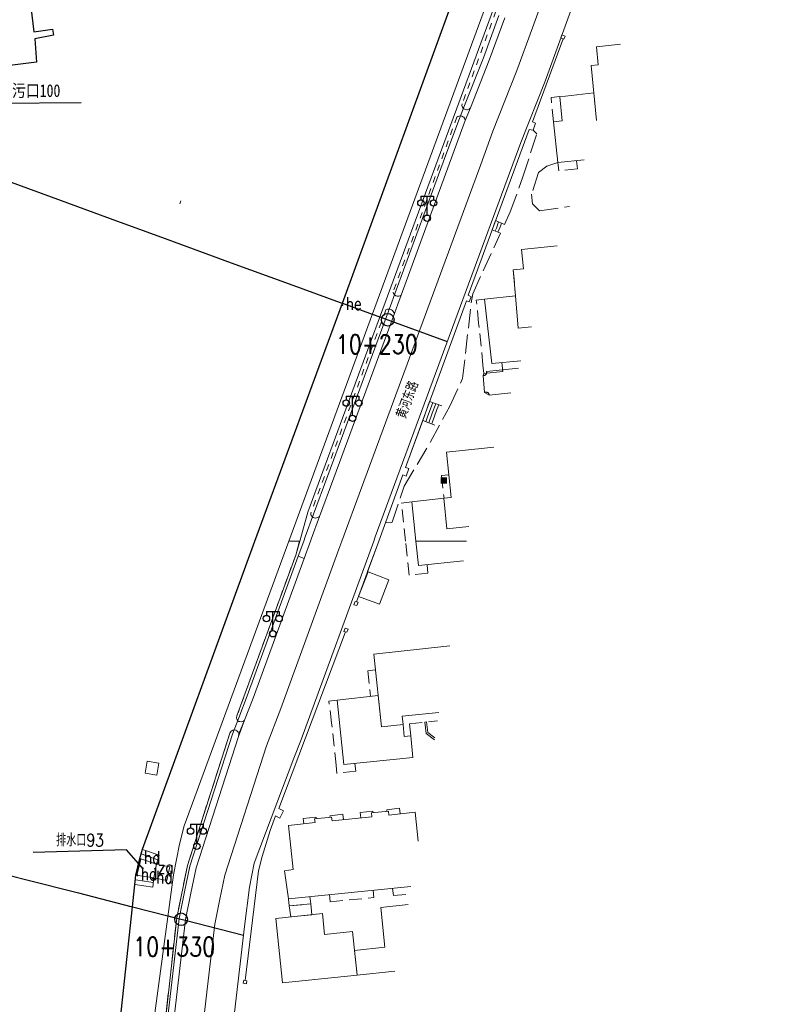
# Model space of a CAD drawing. Extents: x 39508475 to 39522402, y 3783947 to 3795549.
# Tile 236 of 256: x 39518041 to 39518160, y 3792177 to 3792332. Entities that reach past the tile are written whole.
import ezdxf
from ezdxf.enums import TextEntityAlignment as Align

# ---------------------------------------------------------------- set-up
doc = ezdxf.new("R2010")
doc.units = 0
doc.header["$PDSIZE"] = 0.2
for name, pattern in [('X0', [4, 3, -1]), ('X5', [3, 2, -1]), ('X6', [2, 1, -1])]:
    doc.linetypes.add(name, pattern=pattern)
doc.layers.get('0').update_dxf_attribs({"linetype": 'CONTINUOUS'})
for name, color, linetype in [('DLSS', 4, 'CONTINUOUS'), ('JCDL_DMX_F', 30, 'CONTINUOUS'), ('JCDL_JMDD', 1, 'CONTINUOUS'), ('JCDL_JMDD_F', 231, 'CONTINUOUS'), ('JCDL_JMDX_F', 231, 'CONTINUOUS'), ('JCDL_SXX_F', 5, 'CONTINUOUS'), ('JCDL_ZBM', 3, 'CONTINUOUS'), ('JMD', 6, 'CONTINUOUS'), ('SXSS', 5, 'CONTINUOUS'), ('zdh', 7, 'CONTINUOUS'), ('断面线', 2, 'CONTINUOUS')]:
    doc.layers.add(name, color=color, linetype=linetype)
for name, color, linetype, lineweight in [('JCDL_JMDX', 1, 'CONTINUOUS', 0), ('JCDL_ZBX', 3, 'CONTINUOUS', 0), ('JCDL_ZBX_F', 7, 'CONTINUOUS', 0), ('TEXTL_ZJ', 7, 'CONTINUOUS', 0)]:
    doc.layers.add(name, color=color, linetype=linetype, lineweight=lineweight)
doc.styles.add('HT', font='simhei.ttf')
doc.styles.add('HZ', font='rs', dxfattribs={"width": 0.8, "bigfont": 'hztxt'})
doc.linetypes.add('10422', pattern='A,2,[150,AAA.SHX,S=1,R=0,X=0,Y=1],2,[177,AAA.SHX,S=1,R=0,X=0,Y=0.8],1e-09', length=4)
doc.linetypes.add('X19', pattern='A,4.5,[145,symbolx.shx,S=1,R=0,X=0,Y=1],4.5,-0.5,[146,symbolx.shx,S=1,R=0,X=0,Y=0],-0.5', length=10)
doc.linetypes.add('X35', pattern='A,2,[150,AAA.SHX,S=1,R=0,X=0,Y=1],2,[177,AAA.SHX,S=1,R=0,X=0,Y=0.8],1e-09', length=4)
doc.linetypes.add('X39', pattern='A,2,[150,symbolx.shx,S=1,R=0,X=0,Y=1],2,[151,symbolx.shx,S=1,R=0,X=0,Y=3],1e-11', length=4)
doc.linetypes.add('X4', pattern='A,0,-1e-09,[149,symbolx.shx,S=0.15,R=0,X=0,Y=0],-1.6', length=1.6)
doc.linetypes.add('X49', pattern='A,0,[5,symbolt.shx,S=1,R=0,X=0,Y=0],-10', length=10)
doc.linetypes.add('X7', pattern='A,6,-1.333,[149,symbolx.shx,S=0.25,R=0,X=0,Y=0],-1.333,[149,symbolx.shx,S=0.25,R=0,X=0,Y=0],-1.333', length=9.999)

# ---------------------------------------------------------------- blocks, each defined once
blk = doc.blocks.new('3521000')
at = {"color": 0}
for p, q in [((-1, 3.5), (1, 3.5)), ((0, 0.5), (0, 3.5))]:
    blk.add_line(p, q, dxfattribs=at)
at = {"color": 0, "linetype": 'Continuous', "flags": 128}
for points in [[(-1, 3.5), (-1, 2.9)], [(1, 3.5), (1, 2.9)]]:
    blk.add_lwpolyline(points, dxfattribs=at)
at = {"color": 0}
for centre in [(-1, 2.4), (1, 2.4), (0, 0)]:
    blk.add_circle(centre, 0.5, dxfattribs=at)
blk = doc.blocks.new('2382000')
at = {"color": 0, "const_width": 1}
blk.add_lwpolyline([(-0.5, 0), (0.5, 0)], dxfattribs=at)

msp = doc.modelspace()

# ---------------------------------------------------------------- linework, layer by layer
at = {"linetype": 'Continuous', "flags": 128}
msp.add_lwpolyline([(39518059.84793, 3792197.26676), (39518060.43924, 3792199.8368)], dxfattribs=at)
at = {"layer": 'DLSS', "linetype": 'X7', "lineweight": 0}
for points in [[(39518092.18949, 3792250), (39518095.267, 3792258.38738), (39518105.38753, 3792285.7391), (39518114.08621, 3792309.40366), (39518116.01544, 3792314.65118), (39518119.80781, 3792324.20066), (39518122.26235, 3792330.95848), (39518128.67131, 3792348.59834), (39518133.07805, 3792360.7285), (39518134.88717, 3792366.52732), (39518135.45673, 3792368.14658), (39518136.74797, 3792374.78071), (39518139.60986, 3792389.48177), (39518139.81459, 3792391.5091), (39518140.52209, 3792396.30204), (39518144.51527, 3792423.43448), (39518144.94426, 3792426.61108), (39518145.17429, 3792428.87269), (39518148.2911, 3792450.58509), (39518148.96509, 3792454.55318), (39518149.40353, 3792457.13571), (39518153.68458, 3792486.63333), (39518155.66548, 3792500)], [(39518053.58756, 3792063.50855), (39518054.85948, 3792069.45182), (39518055.87658, 3792074.24659), (39518056.28226, 3792076.42908), (39518057.44616, 3792082.68348), (39518058.57017, 3792088.72158), (39518059.53832, 3792093.92535), (39518060.36011, 3792099.50425), (39518061.69874, 3792108.58666), (39518062.56324, 3792115.06538), (39518064.81245, 3792131.23148), (39518068.15303, 3792155.24405), (39518070.97935, 3792179.78688), (39518072.11092, 3792189.61831), (39518072.91963, 3792193.56001), (39518073.68797, 3792197.30146), (39518080.27845, 3792217.71939), (39518082.53437, 3792223.60075), (39518091.71608, 3792248.70976), (39518092.18949, 3792250)]]:
    msp.add_lwpolyline(points, dxfattribs=at)
at = {"layer": 'DLSS', "linetype": 'Continuous', "lineweight": 20}
for points in [[(39518097.20797, 3792250), (39518097.44999, 3792250.66264), (39518120.40475, 3792312.88113), (39518124.23912, 3792322.54604), (39518137.54934, 3792359.18531), (39518140.05925, 3792367.03658), (39518144.29476, 3792388.79219), (39518144.50989, 3792390.92773), (39518149.53245, 3792425.05057), (39518152.96846, 3792449.8766), (39518156.54301, 3792472.073), (39518157.66355, 3792481.64682), (39518157.808, 3792482.869), (39518160.41285, 3792500)], [(39518117.873, 3792332.553), (39518115.44199, 3792325.86), (39518112.45448, 3792318.33718), (39518111.65348, 3792316.31882), (39518109.703, 3792311.015), (39518101.53634, 3792288.79779), (39518101.006, 3792287.355), (39518100.46673, 3792285.89758), (39518090.88499, 3792260.002), (39518088.64862, 3792253.90703), (39518087.331, 3792250.316), (39518087.21545, 3792250)], [(39518087.21545, 3792250), (39518086.21929, 3792247.27585), (39518078.161, 3792225.239), (39518076.83815, 3792221.79155), (39518075.8473, 3792219.20935), (39518069.165, 3792198.492), (39518068.34501, 3792194.499), (39518067.495, 3792190.35599), (39518066.34, 3792180.321), (39518063.52, 3792155.833), (39518060.187, 3792131.875), (39518057.936, 3792115.696), (39518057.07401, 3792109.236), (39518055.74, 3792100.185), (39518054.931, 3792094.693), (39518053.979, 3792089.576), (39518052.85499, 3792083.538), (39518051.691, 3792077.28299), (39518051.29599, 3792075.15801), (39518050.69838, 3792072.3407), (39518050.292, 3792070.42499), (39518049.021, 3792064.486)], [(39518072.62275, 3792153.06377), (39518076.82788, 3792189.23101), (39518077.60917, 3792195.43792), (39518078.34035, 3792199.19083), (39518084.60255, 3792215.78618), (39518085.72418, 3792218.55729), (39518097.20797, 3792250)]]:
    msp.add_lwpolyline(points, dxfattribs=at)
at = {"layer": 'DLSS', "linetype": 'X6', "lineweight": 0}
for points in [[(39518130.08374, 3792366.81279), (39518130.06285, 3792367.1416), (39518129.99867, 3792367.34171), (39518129.85133, 3792367.54362), (39518129.678, 3792367.667), (39518129.4968, 3792367.73057), (39518129.30619, 3792367.74418), (39518129.09488, 3792367.69879), (39518128.93982, 3792367.6174), (39518128.751, 3792367.426), (39518111.164, 3792318.944), (39518111.13275, 3792318.69589), (39518111.19835, 3792318.45548), (39518111.31647, 3792318.27506), (39518111.41892, 3792318.17928), (39518111.551, 3792318.101), (39518111.71, 3792318.063), (39518111.86923, 3792318.02394), (39518112.02072, 3792318.03845), (39518112.23853, 3792318.11899), (39518112.45448, 3792318.33718)], [(39518111.65348, 3792316.31882), (39518111.60586, 3792316.53269), (39518111.5032, 3792316.72587), (39518111.39983, 3792316.84349), (39518111.282, 3792316.935), (39518111.08826, 3792317.02515), (39518110.86436, 3792317.0618), (39518110.64698, 3792317.03688), (39518110.4587, 3792316.96272), (39518110.342, 3792316.88499), (39518100.267, 3792289.284), (39518100.26073, 3792289.13921), (39518100.30283, 3792289.03693), (39518100.48321, 3792288.83238), (39518100.712, 3792288.694), (39518100.91103, 3792288.64151), (39518101.14875, 3792288.6412), (39518101.36483, 3792288.70004), (39518101.53634, 3792288.79779)], [(39518100.46673, 3792285.89758), (39518100.4022, 3792286.07269), (39518100.29574, 3792286.23725), (39518100.15229, 3792286.38039), (39518099.996, 3792286.46101), (39518099.81117, 3792286.55428), (39518099.58138, 3792286.58733), (39518099.36858, 3792286.56712), (39518099.25638, 3792286.536), (39518099.121, 3792286.477), (39518087.28205, 3792254.40082), (39518087.26076, 3792254.28281), (39518087.28099, 3792254.19001), (39518087.32732, 3792254.05342), (39518087.42335, 3792253.92531), (39518087.51939, 3792253.82924), (39518087.63542, 3792253.74115), (39518087.70344, 3792253.70912), (39518087.81, 3792253.67401), (39518088.00507, 3792253.64916), (39518088.16785, 3792253.66514), (39518088.33382, 3792253.71304), (39518088.50936, 3792253.7865), (39518088.64862, 3792253.90703)], [(39518086.21929, 3792247.27585), (39518084.89105, 3792247.78082), (39518075.61263, 3792222.44767), (39518075.55344, 3792222.14221), (39518075.58834, 3792221.93954), (39518075.65083, 3792221.79992), (39518075.75276, 3792221.66462), (39518075.936, 3792221.576), (39518076.06049, 3792221.54554), (39518076.26391, 3792221.52584), (39518076.48043, 3792221.55866), (39518076.68383, 3792221.65057), (39518076.83815, 3792221.79155)], [(39518074.50764, 3792219.71867), (39518074.695, 3792220.02699), (39518074.9935, 3792220.20029), (39518075.14443, 3792220.22742), (39518075.45521, 3792220.18054), (39518075.62109, 3792220.08942), (39518075.81312, 3792219.87735), (39518075.90668, 3792219.61071), (39518075.8473, 3792219.20935)]]:
    msp.add_lwpolyline(points, dxfattribs=at)
at = {"layer": 'JCDL_DMX_F', "color": 3, "linetype": 'X35', "lineweight": 0}
for points in [[(39518083.81127, 3792250), (39518116.13343, 3792337.91365)], [(39518097.98453, 3792250), (39518101.79715, 3792260.43253), (39518102.31373, 3792260.24373), (39518102.7548, 3792261.45066), (39518102.23822, 3792261.63946), (39518104.92827, 3792269.00026)], [(39518058.10401, 3792127.733), (39518058.922, 3792135.161), (39518057.273, 3792135.46799), (39518065.61176, 3792197.37682), (39518066.53408, 3792202.21845), (39518067.30916, 3792205.11559), (39518083.81127, 3792250)], [(39518096.23644, 3792245.21666), (39518097.98453, 3792250)], [(39518082.24434, 3792207.82858), (39518092.73057, 3792235.67364)], [(39518061.13057, 3792213.39664), (39518063.00473, 3792213.08437), (39518063.31766, 3792214.96248), (39518061.4435, 3792215.27475), (39518061.13057, 3792213.39664)], [(39518081.69094, 3792206.68916), (39518080.86873, 3792204.35222), (39518079.59145, 3792200.25064), (39518079.04753, 3792198.02542), (39518076.9425, 3792180.7155)], [(39518062.50495, 3792196.89529), (39518064.57701, 3792196.486), (39518065.035, 3792198.626), (39518062.929, 3792199.04199), (39518062.50495, 3792196.89529)]]:
    msp.add_lwpolyline(points, dxfattribs=at)
at = {"layer": 'JCDL_JMDX', "color": 6, "linetype": 'X19', "lineweight": 0}
for points in [[(39518127.09546, 3792329.21956), (39518122.26931, 3792316.13031), (39518122.74247, 3792315.92543), (39518122.3798, 3792314.79078), (39518121.74949, 3792314.91316), (39518112.10662, 3792288.77676), (39518112.59861, 3792288.51615), (39518112.24233, 3792287.75946), (39518111.83105, 3792287.88847), (39518102.23822, 3792261.63946), (39518102.7548, 3792261.45066), (39518102.31373, 3792260.24373), (39518101.79715, 3792260.43253), (39518097.98453, 3792250)], [(39518097.98453, 3792250), (39518094.49425, 3792240.44948)], [(39518092.73057, 3792235.67364), (39518082.24434, 3792207.82858), (39518082.9575, 3792207.44572), (39518082.40411, 3792206.30631), (39518081.69094, 3792206.68916), (39518080.86873, 3792204.35222), (39518079.59145, 3792200.25064), (39518079.04753, 3792198.02542), (39518076.9425, 3792180.7155)]]:
    msp.add_lwpolyline(points, dxfattribs=at)
at = {"layer": 'JCDL_JMDX', "color": 6, "linetype": 'X5', "lineweight": 0}
for points in [[(39518125.58209, 3792316.1371), (39518125.19576, 3792319.96736), (39518126.54923, 3792320.1041)], [(39518129.22524, 3792310.00183), (39518129.36298, 3792308.71714), (39518126.42448, 3792308.42319), (39518126.2538, 3792309.70448)], [(39518120.81846, 3792292.94035), (39518119.226, 3792292.779), (39518119.5705, 3792288.67187)], [(39518117.40481, 3792278.16632), (39518117.55532, 3792276.76248), (39518114.55634, 3792276.44808), (39518114.44614, 3792277.74981), (39518113.75262, 3792284.39132), (39518113.3881, 3792288.0127), (39518114.692, 3792288.144)], [(39518109.05647, 3792260.46624), (39518107.91298, 3792260.34409), (39518108.29552, 3792256.7633)], [(39518102.22284, 3792250), (39518101.55273, 3792256.00128), (39518103.2007, 3792256.21378)], [(39518105.63093, 3792246.28971), (39518105.75466, 3792244.9666), (39518102.81959, 3792244.65571), (39518102.22284, 3792250)], [(39518097.50309, 3792229.69592), (39518096.27399, 3792229.56313), (39518096.69323, 3792225.56202)], [(39518094.23343, 3792214.93999), (39518094.36654, 3792213.69868), (39518091.36037, 3792213.38), (39518091.25734, 3792214.686), (39518090.56384, 3792221.3275), (39518090.12714, 3792224.7612), (39518091.41653, 3792224.93034)], [(39518103.06799, 3792219.282), (39518102.86546, 3792221.20066), (39518107.28835, 3792221.66718)], [(39518086.16252, 3792205.42149), (39518086.076, 3792206.26999), (39518088.096, 3792206.473), (39518088.1203, 3792206.23385)], [(39518092.40874, 3792206.0618), (39518092.312, 3792206.92599), (39518090.293, 3792206.70001), (39518090.31768, 3792206.45708)], [(39518095.14653, 3792206.34647), (39518095.06, 3792207.19499), (39518097.08, 3792207.398), (39518097.1043, 3792207.15885)], [(39518101.36974, 3792206.9998), (39518101.273, 3792207.864), (39518099.254, 3792207.638), (39518099.28074, 3792207.37435), (39518099.529, 3792207.39899)], [(39518083.7552, 3792193.60735), (39518083.87286, 3792192.46918), (39518087.26621, 3792192.80508), (39518087.14714, 3792193.94469)], [(39518090.23764, 3792194.25203), (39518090.35117, 3792193.11046), (39518097.21772, 3792193.79017), (39518097.09818, 3792194.93431)], [(39518100.183, 3792195.24109), (39518100.30268, 3792194.09555), (39518102.88505, 3792194.35118)]]:
    msp.add_lwpolyline(points, dxfattribs=at)
at = {"layer": 'JCDL_JMDX', "color": 6, "linetype": 'Continuous', "lineweight": 0}
for points in [[(39518116.44222, 3792300.56518), (39518115.91096, 3792299.08821)], [(39518117.856, 3792299.936), (39518116.44222, 3792300.56518)], [(39518116.91348, 3792300.35545), (39518116.55931, 3792299.37081)], [(39518117.20766, 3792299.65341), (39518116.79099, 3792298.74874)], [(39518117.38474, 3792300.14573), (39518117.20766, 3792299.65341)], [(39518117.23101, 3792298.579), (39518115.91096, 3792299.08821)], [(39518116.55931, 3792299.37081), (39518116.35098, 3792298.91848)], [(39518106.03009, 3792272.01523), (39518104.92827, 3792269.00026)], [(39518106.50717, 3792271.84088), (39518105.6808, 3792269.57965)], [(39518107.9384, 3792271.31783), (39518106.03009, 3792272.01523)], [(39518106.98424, 3792271.66653), (39518106.43333, 3792270.15904)], [(39518106.43333, 3792270.15904), (39518105.88242, 3792268.65155)], [(39518107.18587, 3792270.73844), (39518106.3595, 3792268.4772)], [(39518107.46132, 3792271.49218), (39518107.18587, 3792270.73844)], [(39518106.83658, 3792268.30285), (39518104.92827, 3792269.00026)], [(39518105.6808, 3792269.57965), (39518105.40534, 3792268.82591)], [(39518105.28512, 3792221.462), (39518105.53367, 3792221.48884)], [(39518105.28512, 3792221.462), (39518105.479, 3792219.667), (39518106.80654, 3792218.67826)], [(39518105.53367, 3792221.48884), (39518105.71583, 3792219.80233), (39518106.85141, 3792218.95657)], [(39518063.33661, 3792200.48556), (39518060.70552, 3792201.38979), (39518060.29799, 3792199.946), (39518062.929, 3792199.04199), (39518063.33661, 3792200.48556)], [(39518060.70552, 3792201.38979), (39518060.29799, 3792199.946)], [(39518061.8173, 3792200.21578), (39518060.50176, 3792200.66789)], [(39518063.13281, 3792199.76377), (39518061.8173, 3792200.21578)], [(39518063.33661, 3792200.48556), (39518062.929, 3792199.04199)], [(39518062.929, 3792199.04199), (39518060.29799, 3792199.946)], [(39518062.352, 3792195.43101), (39518059.51885, 3792195.87665), (39518059.677, 3792197.34701), (39518062.499, 3792196.903), (39518062.352, 3792195.43101)], [(39518059.51885, 3792195.87665), (39518059.677, 3792197.34701)], [(39518062.499, 3792196.903), (39518059.677, 3792197.34701)], [(39518061.00893, 3792196.38982), (39518059.59793, 3792196.61183)], [(39518062.4255, 3792196.167), (39518061.00893, 3792196.38982)], [(39518062.352, 3792195.43101), (39518062.499, 3792196.903)]]:
    msp.add_lwpolyline(points, dxfattribs=at)
at = {"layer": 'JCDL_JMDX_F', "linetype": 'Continuous', "lineweight": 0}
for points in [[(39518126.90312, 3792329.83735), (39518126.72378, 3792329.38685), (39518127.22367, 3792329.17711), (39518127.40301, 3792329.62763), (39518126.90312, 3792329.83735)], [(39518120.05226, 3792277.27231), (39518115.00501, 3792276.746), (39518115.01556, 3792276.70991), (39518115.02286, 3792276.66404), (39518115.02872, 3792276.60294), (39518115.02704, 3792276.55357), (39518115.02039, 3792276.49673), (39518115.00612, 3792276.4498), (39518114.98708, 3792276.39478), (39518114.95599, 3792276.33837), (39518114.91617, 3792276.28418), (39518114.87068, 3792276.23836), (39518114.82794, 3792276.2036), (39518114.7823, 3792276.17534), (39518114.7319, 3792276.15103), (39518114.68757, 3792276.13501), (39518114.63638, 3792276.12335), (39518114.57746, 3792276.11692), (39518114.53121, 3792276.11652), (39518114.47614, 3792276.12177), (39518114.69062, 3792273.46052)], [(39518114.69062, 3792273.46052), (39518114.73446, 3792273.47726), (39518114.78898, 3792273.49651), (39518114.86432, 3792273.50756), (39518114.92474, 3792273.50727), (39518114.96535, 3792273.50516), (39518115.02701, 3792273.49395), (39518115.07468, 3792273.48052), (39518115.12682, 3792273.45914), (39518115.18656, 3792273.42631), (39518115.25011, 3792273.38015), (39518115.30295, 3792273.32349), (39518115.3377, 3792273.27893), (39518115.37027, 3792273.22451), (39518115.39591, 3792273.16152), (39518115.41129, 3792273.10878), (39518115.4184, 3792273.05788), (39518115.42193, 3792273.00928), (39518118.82179, 3792273.36377)], [(39518094.5342, 3792239.87143), (39518094.05745, 3792239.98135), (39518094.26493, 3792240.50237), (39518094.74168, 3792240.39243), (39518094.5342, 3792239.87143)], [(39518092.96896, 3792235.61868), (39518092.4922, 3792235.7286), (39518092.69967, 3792236.24962), (39518093.17644, 3792236.13968), (39518092.96896, 3792235.61868)], [(39518076.68701, 3792180.75599), (39518076.62, 3792180.26999), (39518077.131, 3792180.189), (39518077.198, 3792180.675), (39518076.68701, 3792180.75599)]]:
    msp.add_lwpolyline(points, dxfattribs=at)
at = {"layer": 'JCDL_SXX_F', "linetype": 'X39', "lineweight": 0}
msp.add_lwpolyline([(39518041.25, 3792346.241), (39518042.277, 3792340.292), (39518043.271, 3792340.32599), (39518043.432, 3792339.353), (39518042.441, 3792339.19001), (39518042.981, 3792335.281), (39518044.886, 3792335.452), (39518045.02001, 3792334.542), (39518043.093, 3792334.249), (39518043.57301, 3792330.327), (39518046.50001, 3792330.752), (39518046.676, 3792329.778), (39518043.75, 3792329.236), (39518043.97099, 3792325.533), (39518032.55112, 3792324.11784), (39518032.398, 3792323.742), (39518010.40284, 3792269.75316), (39518001.97381, 3792250)], dxfattribs=at)
at = {"layer": 'JCDL_SXX_F', "color": 142, "linetype": 'Continuous', "lineweight": 0, "true_color": 0x00a0e9}
msp.add_lwpolyline([(39518066.59591, 3792303.19342), (39518066.78776, 3792303.65515)], dxfattribs=at)
at = {"layer": 'JCDL_ZBM', "linetype": 'Continuous', "lineweight": 0}
for points in [[(39518085.51891, 3792250), (39518086.81299, 3792254.57395), (39518098.65193, 3792286.65013), (39518117.38263, 3792337.39866), (39518116.13342, 3792337.91365), (39518083.81697, 3792250.0155), (39518083.81127, 3792250), (39518085.51891, 3792250)], [(39518115.42193, 3792273.00928), (39518114.69062, 3792273.46052), (39518114.47614, 3792276.12177), (39518114.55634, 3792276.44808), (39518117.55532, 3792276.76248), (39518117.52886, 3792277.00926), (39518120.05228, 3792277.27237)], [(39518118.82179, 3792273.36377), (39518115.42193, 3792273.00928)], [(39518057.273, 3792135.46799), (39518065.61176, 3792197.37682), (39518066.53408, 3792202.21845), (39518067.30916, 3792205.11559), (39518083.81127, 3792250), (39518085.51891, 3792250), (39518085.51646, 3792249.99133), (39518084.89105, 3792247.78082), (39518075.61263, 3792222.44767), (39518075.55344, 3792222.14221), (39518075.58834, 3792221.93954), (39518075.65083, 3792221.79992), (39518075.75276, 3792221.66462), (39518075.936, 3792221.576), (39518076.06049, 3792221.54554)], [(39518076.06049, 3792221.54554), (39518076.26391, 3792221.52584), (39518076.48043, 3792221.55866), (39518076.68383, 3792221.65057), (39518076.83815, 3792221.79155), (39518075.90668, 3792219.61071), (39518075.81312, 3792219.87735), (39518075.62109, 3792220.08942), (39518075.45521, 3792220.18054), (39518075.14443, 3792220.22742), (39518074.9935, 3792220.20029), (39518074.695, 3792220.02699), (39518074.50764, 3792219.71867), (39518067.809, 3792198.849), (39518066.11148, 3792190.57685), (39518062.258, 3792155.643)]]:
    msp.add_lwpolyline(points, dxfattribs=at)
at = {"layer": 'JCDL_ZBX', "color": 114, "linetype": 'X4', "lineweight": 0, "true_color": 0x009944}
for points in [[(39518085.51891, 3792250), (39518086.81299, 3792254.57395), (39518098.65193, 3792286.65013), (39518117.38263, 3792337.39866)], [(39518084.89105, 3792247.78082), (39518085.51891, 3792250)]]:
    msp.add_lwpolyline(points, dxfattribs=at)
at = {"layer": 'JCDL_ZBX', "color": 114, "linetype": 'X49', "lineweight": 0, "true_color": 0x009944}
for points in [[(39518116.93309, 3792332.89444), (39518114.50713, 3792326.21532), (39518111.52505, 3792318.70616), (39518110.71931, 3792316.6759), (39518108.76443, 3792311.36008), (39518100.59774, 3792289.14279), (39518100.06776, 3792287.70102), (39518099.52888, 3792286.2446), (39518089.94667, 3792260.34774), (39518087.70982, 3792254.25148), (39518086.392, 3792250.65995), (39518086.15068, 3792250)], [(39518086.15068, 3792250), (39518085.28012, 3792247.61927), (39518077.22454, 3792225.58987), (39518075.90452, 3792222.1498), (39518074.90394, 3792219.54221), (39518068.19646, 3792198.74684), (39518067.36542, 3792194.70007), (39518066.50658, 3792190.51397), (39518065.34656, 3792180.43537), (39518062.52792, 3792155.95912), (39518059.19654, 3792132.0128), (39518056.94516, 3792115.83104), (39518056.0837, 3792109.37505), (39518054.75068, 3792100.33077), (39518053.94443, 3792094.85737), (39518052.99588, 3792089.75895), (39518051.87189, 3792083.72097), (39518050.70787, 3792077.46586), (39518050.31515, 3792075.35316), (39518049.72013, 3792072.54821), (39518049.31395, 3792070.63339), (39518048.04315, 3792064.69531)]]:
    msp.add_lwpolyline(points, dxfattribs=at)
at = {"layer": 'JCDL_ZBX_F', "color": 114, "linetype": 'X0', "lineweight": 0, "true_color": 0x009944}
for points in [[(39518117.856, 3792299.936), (39518118.75694, 3792301.91051), (39518120.73988, 3792307.42838), (39518122.92995, 3792314.24909), (39518122.3798, 3792314.79078)], [(39518126.2538, 3792309.70448), (39518124.544, 3792309.15016), (39518123.22692, 3792308.13387), (39518122.10663, 3792304.74403), (39518122.24865, 3792303.1794), (39518123.34479, 3792302.07132), (39518128.08426, 3792302.78578)], [(39518099.1835, 3792252.94571), (39518099.82126, 3792252.91092), (39518100.09606, 3792253.00531), (39518102.00311, 3792258.66757), (39518106.16495, 3792265.63653), (39518109.18834, 3792271.28568), (39518111.2278, 3792275.6358), (39518112.58956, 3792287.56339), (39518112.82057, 3792289.01695), (39518117.23101, 3792298.579)], [(39518074.50764, 3792219.71867), (39518067.809, 3792198.849), (39518066.11148, 3792190.57685), (39518062.258, 3792155.643), (39518059.35836, 3792135.12499), (39518058.922, 3792135.161)]]:
    msp.add_lwpolyline(points, dxfattribs=at)
at = {"layer": 'JMD', "linetype": 'Continuous'}
for p, q in [((39518036.94913, 3792319.05165), (39518051.03312, 3792319.20156)), ((39518058.21705, 3792201.30131), (39518043.47585, 3792200.92117)), ((39518060.90248, 3792198.27664), (39518058.21705, 3792201.30131))]:
    msp.add_line(p, q, dxfattribs=at)
at = {"layer": 'JMD', "color": 6, "linetype": 'Continuous', "lineweight": 0}
for points in [[(39518132.35006, 3792316.33601), (39518131.49154, 3792325.01042), (39518132.63595, 3792325.12369), (39518132.35602, 3792327.95198)], [(39518132.35602, 3792327.95198), (39518136.13235, 3792328.35036)], [(39518130.40216, 3792310.14852), (39518126.2538, 3792309.70448), (39518125.58209, 3792316.1371), (39518126.93494, 3792316.28623), (39518126.55296, 3792320.06725), (39518131.91931, 3792320.68826)], [(39518131.91931, 3792320.68826), (39518132.35006, 3792316.33601)], [(39518120.501, 3792295.998), (39518126.13422, 3792296.59151)], [(39518122.10665, 3792283.79805), (39518119.99812, 3792283.57641), (39518119.5705, 3792288.67187), (39518119.226, 3792292.779), (39518120.81846, 3792292.94035), (39518120.501, 3792295.998)], [(39518120.42262, 3792278.44875), (39518115.837, 3792278.02001), (39518114.692, 3792288.144), (39518119.57, 3792288.679)], [(39518119.57, 3792288.679), (39518119.99812, 3792283.57641), (39518122.10665, 3792283.79805)], [(39518112.19147, 3792252.3027), (39518108.71736, 3792251.95403), (39518108.24454, 3792256.75779), (39518109.4389, 3792256.88661), (39518109.0585, 3792260.44729), (39518108.6902, 3792264.03688)], [(39518108.6902, 3792264.03688), (39518116.13228, 3792264.82058)], [(39518111.85556, 3792250), (39518103.87255, 3792250), (39518103.2007, 3792256.21378), (39518108.24454, 3792256.75779)], [(39518108.24454, 3792256.75779), (39518108.71736, 3792251.95403), (39518112.19147, 3792252.3027)], [(39518112.19147, 3792252.3027), (39518112.22733, 3792252.3063)], [(39518111.35727, 3792246.90885), (39518104.2894, 3792246.14466), (39518103.87255, 3792250), (39518111.85556, 3792250)], [(39518098.09422, 3792240.0359), (39518094.80911, 3792241.25049), (39518096.32955, 3792245.1807), (39518099.59417, 3792243.91997), (39518098.09422, 3792240.0359)], [(39518097.20101, 3792232.19), (39518109.19305, 3792233.48302)], [(39518107.50301, 3792222.99881), (39518101.71579, 3792222.38788), (39518101.83986, 3792221.09238), (39518098.40886, 3792220.73019), (39518097.20101, 3792232.19)], [(39518097.88829, 3792225.66921), (39518098.40886, 3792220.73019), (39518101.83986, 3792221.09238), (39518102.02214, 3792219.18881), (39518103.06799, 3792219.282), (39518103.37137, 3792215.87716), (39518092.49003, 3792214.76118), (39518091.41653, 3792224.93034), (39518097.88829, 3792225.66921)], [(39518103.07486, 3792195.52868), (39518083.7552, 3792193.60735), (39518083.122, 3792198.006), (39518084.492, 3792198.19899), (39518083.77301, 3792205.17099), (39518087.9474, 3792205.60858), (39518087.88014, 3792206.20946), (39518090.56562, 3792206.48226), (39518090.63288, 3792205.88139), (39518096.9314, 3792206.53358), (39518096.86413, 3792207.13445), (39518099.529, 3792207.39899), (39518099.60021, 3792206.79237), (39518103.76201, 3792207.241)], [(39518103.76201, 3792207.241), (39518104.23053, 3792202.69786)], [(39518087.445, 3792191.09101), (39518084.11498, 3792190.73815), (39518083.87286, 3792192.46918), (39518087.26621, 3792192.80508), (39518087.445, 3792191.09101)], [(39518094.164, 3792185.46301), (39518098.96899, 3792185.972), (39518098.31, 3792192.24199), (39518102.61863, 3792192.69842)], [(39518093.851, 3792188.43999), (39518094.574, 3792181.559), (39518082.832, 3792180.32599), (39518081.783, 3792190.49101), (39518089.12399, 3792191.269), (39518089.439, 3792187.97701), (39518093.851, 3792188.43999)], [(39518100.55548, 3792182.19271), (39518094.574, 3792181.559), (39518094.164, 3792185.46301)]]:
    msp.add_lwpolyline(points, dxfattribs=at)
at = {"layer": 'SXSS', "linetype": '10422', "flags": 128}
for points in [[(39517923.871, 3791642.142), (39517922.69856, 3791677.75862), (39517928.15308, 3791677.9836), (39517932.9274, 3791678.5924), (39517936.12975, 3791679.39114), (39517938.7773, 3791680.2088), (39517940.33646, 3791680.73242), (39517943.8242, 3791682.161), (39517947.46362, 3791683.97023), (39517950.62534, 3791701.26677), (39517960.34648, 3791750), (39517971.0906, 3791803.86154), (39517976.26565, 3791827.62678), (39517976.44135, 3791828.29378), (39517977.26272, 3791831.41178), (39517977.591, 3791832.658), (39517990.763, 3791885.70899), (39517989.837, 3791886.822), (39517988.65882, 3791887.86485), (39517987.97136, 3791888.94127), (39517987.66999, 3791889.662), (39517987.46966, 3791890.67594), (39517987.43302, 3791891.32987), (39517987.58467, 3791892.50883), (39517993.222, 3791912.719), (39517993.742, 3791914.43101), (39517994.523, 3791915.51501), (39517995.146, 3791916.06101), (39517995.802, 3791916.465), (39517996.871, 3791916.85699), (39517998.729, 3791917.11501), (39517999.44601, 3791917.342), (39518000, 3791917.63716), (39518000.437, 3791917.86999), (39518001.094, 3791918.402), (39518020.80444, 3792000), (39518043.60841, 3792094.40467), (39518047.856, 3792111.989), (39518051.95988, 3792129.16266), (39518052.669, 3792132.194), (39518059.1379, 3792192.3349), (39518059.677, 3792197.34701), (39518060.29799, 3792199.946), (39518060.718, 3792201.434), (39518078.45956, 3792250), (39518092.28169, 3792287.50762), (39518111.37235, 3792339.92522), (39518111.50001, 3792340.324), (39518111.034, 3792340.84401), (39518110.875, 3792341.23), (39518110.837, 3792341.494), (39518111.63, 3792343.64401), (39518111.927, 3792343.892), (39518113.155, 3792344.03101), (39518114.31427, 3792347.21618), (39518124.93201, 3792377.555), (39518132.179, 3792424.282), (39518132.72432, 3792445.40861), (39518134.387, 3792459.779), (39518139.86, 3792476.51299), (39518143.19049, 3792500), (39518151.682, 3792559.88299), (39518151.681, 3792560.5535), (39518151.68701, 3792564.97099), (39518148.548, 3792582.37501), (39518144.725, 3792603.23101), (39518143.23101, 3792607.25699), (39518140.308, 3792612.48701), (39518138.21601, 3792615.23101), (39518135.993, 3792617.607), (39518132.168, 3792620.798), (39518129.61399, 3792622.23), (39518126.80301, 3792623.417), (39518121.62499, 3792625.312), (39518120.149, 3792625.45499), (39518119.52, 3792625.88099), (39518119.29777, 3792626.22884), (39518119.037, 3792626.637)], [(39518066.48397, 3792610.17557), (39518069.11135, 3792564.70101), (39518071.271, 3792527.322), (39518074.563, 3792527.428), (39518074.75801, 3792509.63), (39518075.247, 3792509.28701), (39518074.946, 3792503.19899), (39518075.35599, 3792500.024), (39518074.845, 3792499.37501), (39518075.15, 3792493.57501), (39518073.94, 3792481.322), (39518070.69, 3792481.663), (39518067.01199, 3792448.68499), (39518066.568, 3792448.66999), (39518066.364, 3792447.48299), (39518065.438, 3792447.576), (39518063.33748, 3792427.65148), (39518064.337, 3792427.505), (39518064.17299, 3792426.38596), (39518063.49515, 3792418.44057), (39518061.66624, 3792405.90332), (39518058.91845, 3792393.9697), (39518056.73001, 3792386.10401), (39518055.765, 3792386.366), (39518053.88299, 3792380.449), (39518054.88, 3792380.12799), (39518051.974, 3792372.078), (39518041.25, 3792346.241), (39518042.277, 3792340.292), (39518043.271, 3792340.32599), (39518043.432, 3792339.353), (39518042.441, 3792339.19001), (39518042.981, 3792335.281), (39518044.886, 3792335.452), (39518045.02001, 3792334.542), (39518043.093, 3792334.249), (39518043.57301, 3792330.327), (39518046.50001, 3792330.752), (39518046.676, 3792329.778), (39518043.75, 3792329.236), (39518043.97099, 3792325.533), (39518032.55112, 3792324.11784), (39518027.29657, 3792311.22014), (39518001.97381, 3792250), (39517986.656, 3792214.063), (39517985.69789, 3792214.45658), (39517978.50359, 3792194.86101), (39517979.963, 3792194.419), (39517976.348, 3792182.806), (39517979.37701, 3792181.68299), (39517973.916, 3792164.33001), (39517973.48299, 3792164.456), (39517970.848, 3792156.20101), (39517971.288, 3792156.039), (39517965.793, 3792138.681), (39517962.77, 3792139.66101), (39517953.77963, 3792108.4056), (39517950.594, 3792103.11501), (39517917.94639, 3792000), (39517896.535, 3791935.095), (39517899.64601, 3791933.97), (39517893.89, 3791916.751), (39517893.46599, 3791916.876), (39517890.66999, 3791908.643), (39517891.11299, 3791908.454), (39517885.368, 3791891.196), (39517882.34501, 3791892.265), (39517864.22119, 3791838.18538), (39517856.322, 3791814.615), (39517856.45855, 3791814.63613), (39517856.61321, 3791814.64693), (39517856.80861, 3791814.64347), (39517857.14464, 3791814.59126), (39517857.28702, 3791814.54977), (39517857.55754, 3791814.43724), (39517857.72716, 3791814.34018), (39517857.8862, 3791814.22661), (39517858.03306, 3791814.09767), (39517858.2273, 3791813.87832), (39517858.4712, 3791813.45622), (39517858.56424, 3791813.1784), (39517858.62167, 3791812.79902), (39517858.57134, 3791812.25023), (39517858.46639, 3791811.93385), (39517858.29676, 3791811.6199), (39517858.12755, 3791811.40154), (39517857.87653, 3791811.16718), (39517857.63286, 3791811.00449), (39517857.33289, 3791810.86699), (39517857.06686, 3791810.79257), (39517856.69864, 3791810.75358), (39517856.50336, 3791810.76116), (39517856.02704, 3791810.86495), (39517855.8463, 3791810.93929), (39517855.61086, 3791811.07042), (39517855.29101, 3791811.333), (39517848.938, 3791796.05499), (39517828.909, 3791752.696), (39517836.195, 3791749.13201), (39517827.69, 3791730.738), (39517820.309, 3791734.23999), (39517817.138, 3791727.366), (39517807.589, 3791706.28701), (39517806.59415, 3791703.83693), (39517805.06998, 3791699.02646), (39517804.68993, 3791697.46349), (39517804.07626, 3791694.23482), (39517803.61131, 3791690.06569), (39517803.51401, 3791687.96996), (39517803.508, 3791685.87201), (39517803.94868, 3791684.03143), (39517804.62692, 3791682.2645), (39517805.3323, 3791680.92429), (39517806.17407, 3791679.66528), (39517807.14301, 3791678.50127), (39517808.81117, 3791676.96109), (39517810.47872, 3791675.55273), (39517812.90378, 3791674.57878), (39517814.949, 3791674.14)]]:
    msp.add_lwpolyline(points, dxfattribs=at)
at = {"layer": 'zdh', "linetype": 'Continuous'}
for p in [(39518092.27, 3792287.218, 36.711), (39518060.43, 3792199.839, 37.307), (39518059.93, 3792197.267, 37.334), (39518062.66, 3792198.337, 37.391), (39518062.35, 3792196.775, 37.309)]:
    msp.add_point(p, dxfattribs=at)
at = {"layer": '断面线', "color": 1, "flags": 128}
for points in [[(39517992.35899, 3792323.96856), (39518016.1647, 3792315.28206), (39518018.05478, 3792314.59239), (39518023.35911, 3792312.65688), (39518026.73974, 3792311.42332), (39518027.29657, 3792311.22014), (39518027.94896, 3792310.98208), (39518037.18894, 3792307.61049), (39518046.31922, 3792304.27894), (39518055.60498, 3792300.89064), (39518064.72517, 3792297.56276), (39518074.72104, 3792293.91535), (39518083.88308, 3792290.5722), (39518091.8853, 3792287.65226), (39518092.28169, 3792287.50762), (39518096.97202, 3792285.79616), (39518098.17476, 3792285.35729), (39518099.41442, 3792284.90495), (39518100.01795, 3792284.68473), (39518108.81742, 3792281.47388)], [(39517955.35283, 3792218.93331), (39517974.67633, 3792213.98102), (39517982.15748, 3792212.06372), (39517984.59045, 3792211.44019), (39517985.73702, 3792211.14634), (39517995.54794, 3792208.63197), (39518004.79312, 3792206.26258), (39518015.51153, 3792203.51562), (39518024.77543, 3792201.14144), (39518033.8327, 3792198.82021), (39518042.04153, 3792196.71642), (39518050.60444, 3792194.52189), (39518058.89203, 3792192.39792), (39518059.1379, 3792192.3349), (39518064.73929, 3792190.89936), (39518066.1058, 3792190.54914), (39518066.81938, 3792190.36627), (39518067.46326, 3792190.20125), (39518076.66645, 3792187.84262)]]:
    msp.add_lwpolyline(points, dxfattribs=at)
at = {"layer": '断面线'}
for centre in [(39518099.41442, 3792284.90495), (39518066.81938, 3792190.36627)]:
    msp.add_circle(centre, 1, dxfattribs=at)

# ---------------------------------------------------------------- block references
at = {"layer": 'JCDL_JMDD'}
msp.add_blockref('2382000', (39518108.24656, 3792259.57517), dxfattribs=at)
at = {"layer": 'JCDL_JMDD_F'}
for p in [(39518105.64025, 3792300.92972), (39518093.86653, 3792269.3734), (39518081.2753, 3792235.39437), (39518069.30237, 3792201.86474)]:
    msp.add_blockref('3521000', p, dxfattribs=at)

# ---------------------------------------------------------------- texts
at = {"color": 6, "linetype": 'Continuous', "style": 'HZ', "width": 0.8}
msp.add_text('排水口93', height=2, dxfattribs=at).set_placement((39518047.07011, 3792201.85419))
at = {"layer": 'JMD', "linetype": 'Continuous', "style": 'HT', "width": 0.8}
msp.add_text('排污口100', height=2, dxfattribs=at).set_placement((39518037.94913, 3792320.05165))
at = {"layer": 'TEXTL_ZJ', "style": 'HZ', "width": 0.8}
msp.add_text('黄河东路', height=1.8, rotation=69.7191892, dxfattribs=at).set_placement((39518102.80405, 3792268.97049), align=Align.BOTTOM_LEFT)
at = {"layer": 'zdh', "linetype": 'Continuous', "style": 'HZ', "width": 0.8}
for s, p in [('he', (39518092.77, 3792286.468, 36.711)), ('hd', (39518060.93, 3792199.089, 37.307)), ('hd', (39518060.43, 3792196.517, 37.334)), ('za', (39518063.16, 3792197.587, 37.391)), ('hd', (39518062.85, 3792196.025, 37.309))]:
    msp.add_text(s, height=2, dxfattribs=at).set_placement(p)
at = {"layer": '断面线', "linetype": 'Continuous', "style": 'HZ', "width": 0.8}
for s, p in [('10+230', (39518104.17332, 3792281.05259)), ('10+330', (39518072.2039, 3792186.0346))]:
    msp.add_text(s, height=3, dxfattribs=at).set_placement(p, align=Align.MIDDLE_RIGHT)

doc.saveas('drawing.dxf')
